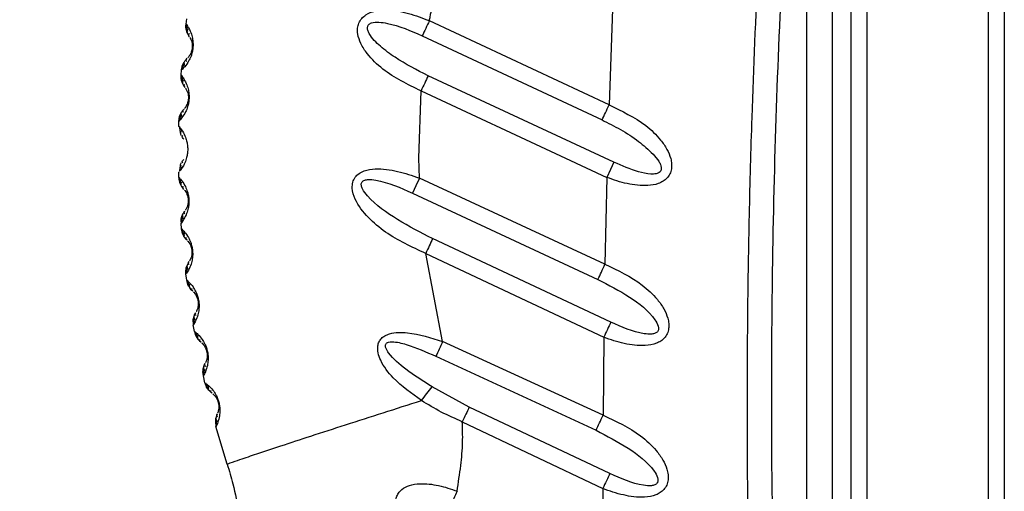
# Model space of a CAD drawing. Header units: millimetres. Extents: x 13 to 546, y 13 to 419.
# Tile 6 of 19: x 203 to 260, y 246 to 273. Entities that reach past the tile are written whole.
import ezdxf

# ---------------------------------------------------------------- set-up
doc = ezdxf.new("R2010")
doc.units = ezdxf.units.MM
doc.header["$LTSCALE"] = 2
doc.linetypes.add('SLD-Solid', pattern=[0])
doc.layers.add('DIMENSIONS', color=140, linetype='SLD-Solid', lineweight=25)
doc.styles.add('SLDTEXTSTYLE0', font='VERDANA.TTF')
doc.dimstyles.new('SLDDIMSTYLE0', dxfattribs={"dimtxt": 4.316016, "dimasz": 6.604, "dimexe": 0, "dimexo": 0.0625, "dimgap": 1.079004, "dimtad": 0, "dimtih": 1, "dimtoh": 1, "dimrnd": 1e-09, "dimzin": 12, "dimdsep": 46, "dimtxsty": 'SLDTEXTSTYLE0', "dimsah": 1, "dimcen": 0.09, "dimadec": 0, "dimazin": 3, "dimtfac": 1, "dimtofl": 0, "dimtmove": 0, "dimatfit": 3, "dimfxl": 0, "dimfrac": 2, "dimtolj": 1, "dimtzin": 12, "dimarcsym": 0})

# ---------------------------------------------------------------- blocks, each defined once
blk = doc.blocks.new('_D')
at = {"layer": 'DIMENSIONS'}
for p, q in [((239.973, 382.092), (174.141, 382.092)), ((180.491, 382.092), (180.491, 294.455)), ((174.079, 286.629), (172.629, 286.629)), ((172.629, 286.629), (172.629, 279.77)), ((186.904, 286.629), (188.354, 286.629)), ((188.354, 286.629), (188.354, 279.77)), ((172.629, 279.77), (174.079, 279.77)), ((188.354, 279.77), (186.904, 279.77)), ((180.491, 174.243), (180.491, 278.803)), ((194.55, 174.243), (174.141, 174.243))]:
    blk.add_line(p, q, dxfattribs=at)
for points in [[(180.491, 382.092), (179.475, 375.488), (181.507, 375.488)], [(180.491, 174.243), (181.507, 180.847), (179.475, 180.847)]]:
    blk.add_solid(points, dxfattribs=at)
at = {"layer": 'DIMENSIONS', "char_height": 4.2333, "attachment_point": 1, "style": 'SLDTEXTSTYLE0'}
for s, insert in [('207.8', (172.284, 292.972)), ('8.18', (174.079, 285.146))]:
    blk.add_mtext(s, dxfattribs=dict(at, insert=insert))
blk = doc.blocks.new('_D_1')
at = {"layer": 'DIMENSIONS'}
for p, q in [((239.973, 382.092), (148.703, 382.092)), ((155.053, 382.092), (155.053, 250.515)), ((146.845, 242.69), (145.396, 242.69)), ((145.396, 242.69), (145.396, 235.83)), ((163.261, 242.69), (164.71, 242.69)), ((164.71, 242.69), (164.71, 235.83)), ((145.396, 235.83), (146.845, 235.83)), ((164.71, 235.83), (163.261, 235.83)), ((155.053, 116.856), (155.053, 234.864)), ((223.25, 116.856), (148.703, 116.856))]:
    blk.add_line(p, q, dxfattribs=at)
for points in [[(155.053, 382.092), (154.037, 375.488), (156.069, 375.488)], [(155.053, 116.856), (156.069, 123.46), (154.037, 123.46)]]:
    blk.add_solid(points, dxfattribs=at)
at = {"layer": 'DIMENSIONS', "char_height": 4.2333, "attachment_point": 1, "style": 'SLDTEXTSTYLE0'}
for s, insert in [('265.2', (146.845, 249.033)), ('10.44', (146.845, 241.207))]:
    blk.add_mtext(s, dxfattribs=dict(at, insert=insert))

msp = doc.modelspace()

# ---------------------------------------------------------------- linework, layer by layer
for p, q in [((251.177, 227.643), (251.177, 298.843)), ((252.09, 298.843), (252.09, 227.643)), ((259.177, 229.859), (259.177, 296.627)), ((260.09, 296.627), (260.09, 229.859)), ((248.59, 227.743), (248.59, 296.237)), ((250.09, 227.743), (250.09, 296.237)), ((237.273, 273.876), (237.07, 268.304)), ((212.434, 273.004), (212.474, 273.324)), ((237.07, 268.304), (226.607, 273.21)), ((226.191, 272.326), (236.659, 267.428)), ((212.146, 270.03), (212.169, 270.345)), ((237.355, 264.962), (226.53, 270.006)), ((225.992, 265.21), (226.118, 269.119)), ((226.118, 269.119), (234.531, 265.21)), ((212.005, 267.053), (212.013, 267.368)), ((212.005, 267.053), (212.169, 266.849)), ((212.247, 266.378), (212.294, 266.317)), ((212.294, 265.132), (212.246, 265.071)), ((226.019, 264.038), (225.992, 265.21)), ((234.531, 265.21), (236.946, 264.085)), ((239.634, 265.445), (239.965, 265.026)), ((212.011, 264.073), (212.003, 264.396)), ((212.25, 264.744), (212.204, 264.665)), ((236.831, 259.025), (226.019, 264.038)), ((236.946, 264.085), (236.831, 259.025)), ((225.618, 263.175), (236.425, 258.147)), ((212.165, 261.09), (212.14, 261.427)), ((237.176, 255.654), (226.795, 260.519)), ((227.377, 254.52), (226.39, 259.656)), ((226.39, 259.656), (236.762, 254.779)), ((212.468, 258.104), (212.424, 258.462)), ((212.923, 255.111), (212.856, 255.5)), ((236.762, 254.779), (236.718, 250.239)), ((236.718, 250.239), (227.377, 254.52)), ((226.988, 253.674), (236.316, 249.359)), ((213.439, 252.538), (213.415, 252.756)), ((213.533, 252.123), (213.439, 252.538)), ((228.926, 250.704), (226.77, 251.881)), ((237.121, 246.841), (228.926, 250.704)), ((214.14, 249.854), (214.176, 249.587)), ((214.831, 247.384), (214.176, 249.587)), ((228.522, 249.858), (236.702, 245.967)), ((236.702, 245.967), (236.712, 241.955))]:
    msp.add_line(p, q)
at = {"flags": 128}
for points in [[(226.607, 273.21), (226.553, 273.094), (226.499, 272.979), (226.445, 272.865), (226.392, 272.752), (226.34, 272.642), (226.289, 272.533), (226.239, 272.428), (226.191, 272.326)], [(237.355, 264.962), (237.158, 264.538), (236.946, 264.085)], [(226.019, 264.038), (225.812, 263.593), (225.618, 263.175)], [(227.377, 254.52), (227.326, 254.41), (227.276, 254.301), (227.226, 254.192), (227.176, 254.085), (227.128, 253.979), (227.08, 253.875), (227.033, 253.773), (226.988, 253.674)]]:
    msp.add_lwpolyline(points, dxfattribs=at)
for centre, radius, start, end in [((212.999, 264.417), 0.996, 180.00005, 181.23421), ((213.011, 264.1), 1, 181.53495, 223.42876), ((213.139, 261.498), 1.001, 180.00127, 184.04555), ((213.842, 255.669), 1, 180.00141, 189.7122), ((213.908, 255.286), 1, 190.08783, 231.52216)]:
    msp.add_arc(centre, radius, start, end)
for points, knots in [([(245.641, 227.674), (245.557, 229.763), (245.397, 233.763), (245.243, 239.498), (245.148, 245.017), (245.114, 250.526), (245.142, 256.198), (245.233, 261.889), (245.417, 268.603), (245.741, 276.385), (246.133, 283.03), (246.444, 287.489), (246.585, 289.393), (246.722, 291.151), (246.878, 293.05), (247.102, 295.696), (247.286, 297.73), (247.39, 298.881)], [0, 0, 0, 0, 0.087998, 0.168469, 0.24141, 0.32028, 0.400334, 0.480102, 0.5598, 0.682986, 0.807884, 0.839902, 0.871122, 0.888236, 0.914077, 0.951332, 1, 1, 1, 1]), ([(248.59, 296.237), (248.073, 289.84), (247.044, 277.116), (246.499, 259.34), (246.503, 242.9), (246.895, 232.816), (247.092, 227.743)], [0, 0, 0, 0, 0.280806, 0.558478, 0.777879, 1, 1, 1, 1]), ([(226.607, 273.21), (226.622, 273.293), (226.651, 273.46), (226.713, 273.768), (226.764, 274.014), (226.799, 274.18), (226.872, 274.534), (226.933, 274.87), (226.993, 275.203)], [0, 0, 0, 0, 0.125005, 0.250013, 0.464832, 0.496344, 0.500021, 1, 1, 1, 1]), ([(226.118, 269.119), (225.343, 269.494), (224.183, 270.056), (223.082, 271.118), (222.608, 271.83), (222.43, 272.346), (222.41, 272.76), (222.485, 273.074), (222.652, 273.349), (222.965, 273.613), (223.473, 273.802), (224.325, 273.852), (225.407, 273.67), (226.206, 273.364), (226.607, 273.21)], [0, 0, 0, 0, 0.250794, 0.375257, 0.443143, 0.500216, 0.533036, 0.563289, 0.593737, 0.625646, 0.68174, 0.749175, 0.874004, 1, 1, 1, 1]), ([(212.434, 273.004), (212.484, 272.932), (212.61, 272.752), (212.743, 272.449), (212.819, 272.137), (212.841, 271.908), (212.84, 271.745), (212.831, 271.62), (212.815, 271.496), (212.783, 271.337), (212.717, 271.117), (212.581, 270.827), (212.391, 270.557), (212.233, 270.405), (212.169, 270.345)], [0, 0, 0, 0, 0.089769, 0.223499, 0.334369, 0.415964, 0.457798, 0.500548, 0.543166, 0.584896, 0.666368, 0.776942, 0.910452, 1, 1, 1, 1]), ([(212.611, 272.304), (212.578, 272.356), (212.512, 272.46), (212.452, 272.636), (212.421, 272.82), (212.43, 272.943), (212.434, 273.004)], [0, 0, 0, 0, 0.249997, 0.499994, 0.75, 1, 1, 1, 1]), ([(212.473, 272.986), (212.472, 272.921), (212.469, 272.789), (212.497, 272.66), (212.511, 272.594)], [0, 0, 0, 0, 0.491121, 1, 1, 1, 1]), ([(226.53, 270.006), (225.872, 270.339), (224.895, 270.834), (223.763, 271.682), (223.208, 272.221), (223.024, 272.616), (223, 272.746), (223.001, 272.832), (223.024, 272.912), (223.071, 272.982), (223.141, 273.038), (223.33, 273.126), (223.686, 273.136), (224.704, 272.977), (225.524, 272.618), (226.191, 272.326)], [0, 0, 0, 0, 0.272418, 0.404394, 0.52538, 0.552813, 0.564098, 0.574188, 0.584455, 0.594471, 0.605133, 0.617197, 0.671168, 0.732844, 1, 1, 1, 1]), ([(212.563, 272.721), (212.528, 272.688), (212.451, 272.615), (212.496, 272.516), (212.52, 272.462)], [0, 0, 0, 0, 0.453232, 1, 1, 1, 1]), ([(212.63, 272.277), (212.606, 272.315), (212.562, 272.382), (212.611, 272.444), (212.632, 272.47)], [0, 0, 0, 0, 0.559913, 1, 1, 1, 1]), ([(212.655, 272.235), (212.662, 272.223), (212.73, 272.116), (212.779, 271.952), (212.796, 271.779), (212.797, 271.706), (212.794, 271.66), (212.792, 271.625), (212.787, 271.59), (212.78, 271.544), (212.766, 271.473), (212.733, 271.365), (212.669, 271.228), (212.599, 271.12), (212.547, 271.065), (212.537, 271.056)], [0, 0, 0, 0, 0.03218, 0.301717, 0.389707, 0.444737, 0.472403, 0.500162, 0.527937, 0.555565, 0.610351, 0.697984, 0.821905, 0.967819, 1, 1, 1, 1]), ([(212.169, 270.345), (212.177, 270.406), (212.193, 270.528), (212.26, 270.702), (212.353, 270.862), (212.439, 270.952), (212.481, 270.996)], [0, 0, 0, 0, 0.249996, 0.499998, 0.749997, 1, 1, 1, 1]), ([(212.325, 270.732), (212.298, 270.67), (212.245, 270.549), (212.222, 270.418), (212.211, 270.354)], [0, 0, 0, 0, 0.508854, 1, 1, 1, 1]), ([(212.36, 270.86), (212.326, 270.811), (212.263, 270.723), (212.324, 270.636), (212.351, 270.596)], [0, 0, 0, 0, 0.546739, 1, 1, 1, 1]), ([(212.468, 270.829), (212.453, 270.859), (212.417, 270.929), (212.473, 270.986), (212.504, 271.019)], [0, 0, 0, 0, 0.440223, 1, 1, 1, 1]), ([(212.146, 270.03), (212.199, 269.961), (212.332, 269.787), (212.479, 269.492), (212.57, 269.185), (212.602, 268.957), (212.61, 268.795), (212.607, 268.671), (212.598, 268.549), (212.575, 268.392), (212.521, 268.169), (212.399, 267.873), (212.223, 267.591), (212.073, 267.432), (212.013, 267.368)], [0, 0, 0, 0, 0.089728, 0.223544, 0.334568, 0.416131, 0.45805, 0.500947, 0.542735, 0.583533, 0.662797, 0.776786, 0.910397, 1, 1, 1, 1]), ([(212.356, 269.342), (212.321, 269.392), (212.25, 269.493), (212.182, 269.665), (212.142, 269.846), (212.144, 269.969), (212.146, 270.03)], [0, 0, 0, 0, 0.249998, 0.500002, 0.750002, 1, 1, 1, 1]), ([(212.185, 270.014), (212.187, 269.949), (212.191, 269.818), (212.225, 269.69), (212.242, 269.625)], [0, 0, 0, 0, 0.491155, 1, 1, 1, 1]), ([(212.287, 269.755), (212.254, 269.72), (212.182, 269.643), (212.231, 269.547), (212.257, 269.494)], [0, 0, 0, 0, 0.452698, 1, 1, 1, 1]), ([(226.53, 270.006), (226.463, 269.863), (226.326, 269.567), (226.189, 269.272), (226.118, 269.119)], [0, 0, 0, 0, 0.483419, 1, 1, 1, 1]), ([(212.375, 269.316), (212.349, 269.352), (212.303, 269.417), (212.348, 269.48), (212.368, 269.508)], [0, 0, 0, 0, 0.560428, 1, 1, 1, 1]), ([(212.402, 269.275), (212.41, 269.263), (212.483, 269.16), (212.539, 268.999), (212.565, 268.828), (212.569, 268.756), (212.569, 268.709), (212.568, 268.674), (212.565, 268.639), (212.561, 268.593), (212.549, 268.522), (212.522, 268.413), (212.465, 268.273), (212.401, 268.162), (212.352, 268.105), (212.343, 268.095)], [0, 0, 0, 0, 0.032131, 0.301653, 0.389669, 0.444718, 0.47239, 0.500166, 0.527933, 0.555558, 0.610361, 0.697991, 0.82193, 0.967874, 1, 1, 1, 1]), ([(212.013, 267.368), (212.018, 267.43), (212.028, 267.552), (212.085, 267.728), (212.17, 267.893), (212.251, 267.986), (212.291, 268.033)], [0, 0, 0, 0, 0.249997, 0.499998, 0.749997, 1, 1, 1, 1]), ([(212.177, 267.891), (212.145, 267.841), (212.087, 267.75), (212.152, 267.666), (212.181, 267.628)], [0, 0, 0, 0, 0.54729, 1, 1, 1, 1]), ([(212.286, 267.866), (212.269, 267.895), (212.231, 267.963), (212.283, 268.023), (212.313, 268.056)], [0, 0, 0, 0, 0.439693, 1, 1, 1, 1]), ([(236.659, 267.428), (236.726, 267.569), (236.863, 267.861), (236.999, 268.153), (237.07, 268.304)], [0, 0, 0, 0, 0.4835654, 1, 1, 1, 1]), ([(237.07, 268.304), (237.813, 267.951), (238.924, 267.422), (239.978, 266.418), (240.448, 265.751), (240.651, 265.273), (240.723, 264.883), (240.712, 264.572), (240.624, 264.279), (240.449, 264.03), (240.213, 263.842), (239.845, 263.672), (239.132, 263.559), (238.314, 263.664), (237.524, 263.87), (237.139, 264.013), (236.946, 264.085)], [0, 0, 0, 0, 0.250761, 0.375188, 0.442031, 0.500136, 0.533037, 0.563225, 0.594879, 0.625802, 0.655056, 0.68673, 0.749289, 0.873869, 0.936866, 1, 1, 1, 1]), ([(212.149, 267.762), (212.125, 267.699), (212.079, 267.575), (212.062, 267.445), (212.054, 267.38)], [0, 0, 0, 0, 0.508835, 1, 1, 1, 1]), ([(236.659, 267.428), (237.019, 267.248), (237.754, 266.881), (238.771, 266.237), (239.358, 265.699), (239.634, 265.445)], [0, 0, 0, 0, 0.3354615, 0.6870614, 1, 1, 1, 1]), ([(212.045, 267.039), (212.05, 266.974), (212.06, 266.843), (212.1, 266.718), (212.12, 266.655)], [0, 0, 0, 0, 0.49119, 1, 1, 1, 1]), ([(212.084, 266.954), (212.113, 266.92), (212.225, 266.785), (212.361, 266.533), (212.467, 266.233), (212.51, 266.009), (212.526, 265.848), (212.529, 265.724), (212.526, 265.6), (212.51, 265.439), (212.466, 265.215), (212.36, 264.915), (212.224, 264.664), (212.112, 264.529), (212.083, 264.494)], [0, 0, 0, 0, 0.0506686, 0.1969266, 0.3181993, 0.4074842, 0.4532608, 0.5000311, 0.5467694, 0.5925313, 0.6818544, 0.8030564, 0.9493265, 1, 1, 1, 1]), ([(212.159, 266.785), (212.128, 266.749), (212.06, 266.669), (212.113, 266.576), (212.142, 266.525)], [0, 0, 0, 0, 0.45215, 1, 1, 1, 1]), ([(212.268, 266.353), (212.24, 266.388), (212.191, 266.45), (212.233, 266.515), (212.251, 266.544)], [0, 0, 0, 0, 0.56089, 1, 1, 1, 1]), ([(212.25, 264.905), (212.232, 264.933), (212.19, 264.998), (212.239, 265.061), (212.267, 265.096)], [0, 0, 0, 0, 0.43908, 1, 1, 1, 1]), ([(240.04, 264.414), (240.01, 264.388), (239.943, 264.331), (239.754, 264.277), (239.361, 264.27), (238.517, 264.458), (237.827, 264.757), (237.355, 264.962)], [0, 0, 0, 0, 0.04219, 0.092299, 0.203498, 0.456131, 1, 1, 1, 1]), ([(239.965, 265.026), (240.002, 264.963), (240.068, 264.849), (240.096, 264.721), (240.109, 264.663)], [0, 0, 0, 0, 0.553616, 1, 1, 1, 1]), ([(212.119, 264.794), (212.099, 264.731), (212.062, 264.617), (212.052, 264.498), (212.048, 264.446)], [0, 0, 0, 0, 0.560114, 1, 1, 1, 1]), ([(212.141, 264.924), (212.112, 264.873), (212.058, 264.779), (212.127, 264.699), (212.158, 264.663)], [0, 0, 0, 0, 0.547859, 1, 1, 1, 1]), ([(226.39, 259.656), (225.584, 260.028), (224.376, 260.584), (223.021, 261.719), (222.328, 262.594), (222.092, 263.35), (222.125, 263.797), (222.267, 264.098), (222.503, 264.328), (222.898, 264.521), (223.67, 264.633), (224.547, 264.503), (225.397, 264.271), (225.812, 264.116), (226.019, 264.038)], [0, 0, 0, 0, 0.251013, 0.375877, 0.500447, 0.563114, 0.595592, 0.625903, 0.655467, 0.687728, 0.74941, 0.874023, 0.936948, 1, 1, 1, 1]), ([(240.1, 264.521), (240.093, 264.501), (240.08, 264.462), (240.053, 264.43), (240.04, 264.414)], [0, 0, 0, 0, 0.504072, 1, 1, 1, 1]), ([(240.109, 264.663), (240.111, 264.638), (240.115, 264.591), (240.105, 264.544), (240.1, 264.521)], [0, 0, 0, 0, 0.522921, 1, 1, 1, 1]), ([(212.011, 264.073), (212.071, 264.009), (212.218, 263.851), (212.39, 263.574), (212.509, 263.28), (212.564, 263.059), (212.587, 262.899), (212.597, 262.776), (212.599, 262.653), (212.591, 262.492), (212.559, 262.266), (212.469, 261.962), (212.325, 261.669), (212.193, 261.496), (212.14, 261.427)], [0, 0, 0, 0, 0.089502, 0.222998, 0.33367, 0.415175, 0.456961, 0.499653, 0.542376, 0.584214, 0.665889, 0.776712, 0.910381, 1, 1, 1, 1]), ([(212.052, 264.061), (212.06, 263.997), (212.076, 263.867), (212.122, 263.744), (212.145, 263.682)], [0, 0, 0, 0, 0.491242, 1, 1, 1, 1]), ([(212.177, 263.814), (212.148, 263.776), (212.084, 263.694), (212.142, 263.603), (212.173, 263.554)], [0, 0, 0, 0, 0.451593, 1, 1, 1, 1]), ([(226.795, 260.519), (226.107, 260.872), (224.759, 261.565), (223.362, 262.549), (222.745, 263.318), (222.642, 263.57), (222.634, 263.702), (222.657, 263.789), (222.711, 263.86), (222.822, 263.93), (223.09, 263.981), (224.08, 263.862), (224.925, 263.484), (225.618, 263.175)], [0, 0, 0, 0, 0.27104, 0.53075, 0.588217, 0.612977, 0.624122, 0.633965, 0.643784, 0.654605, 0.679096, 0.737055, 1, 1, 1, 1]), ([(212.306, 263.389), (212.277, 263.422), (212.226, 263.482), (212.263, 263.549), (212.28, 263.578)], [0, 0, 0, 0, 0.56136, 1, 1, 1, 1]), ([(212.337, 263.35), (212.345, 263.34), (212.427, 263.244), (212.498, 263.092), (212.54, 262.925), (212.55, 262.854), (212.555, 262.809), (212.557, 262.774), (212.559, 262.739), (212.558, 262.693), (212.554, 262.622), (212.538, 262.511), (212.496, 262.367), (212.444, 262.25), (212.401, 262.189), (212.394, 262.178)], [0, 0, 0, 0, 0.032024, 0.301101, 0.388859, 0.443817, 0.471452, 0.499185, 0.527018, 0.554708, 0.609658, 0.697605, 0.821858, 0.967963, 1, 1, 1, 1]), ([(212.138, 261.498), (212.147, 261.609), (212.166, 261.831), (212.288, 262.018), (212.348, 262.111)], [0, 0, 0, 0, 0.500004, 1, 1, 1, 1]), ([(212.36, 261.946), (212.34, 261.973), (212.296, 262.036), (212.342, 262.101), (212.367, 262.137)], [0, 0, 0, 0, 0.438537, 1, 1, 1, 1]), ([(212.236, 261.829), (212.219, 261.765), (212.185, 261.638), (212.181, 261.507), (212.179, 261.443)], [0, 0, 0, 0, 0.50877, 1, 1, 1, 1]), ([(212.251, 261.959), (212.224, 261.907), (212.176, 261.812), (212.248, 261.735), (212.28, 261.701)], [0, 0, 0, 0, 0.548408, 1, 1, 1, 1]), ([(212.165, 261.09), (212.227, 261.029), (212.381, 260.879), (212.566, 260.611), (212.698, 260.325), (212.763, 260.108), (212.794, 259.951), (212.81, 259.829), (212.818, 259.706), (212.819, 259.545), (212.798, 259.319), (212.724, 259.011), (212.595, 258.712), (212.473, 258.533), (212.424, 258.462)], [0, 0, 0, 0, 0.089412, 0.222809, 0.333382, 0.414837, 0.456595, 0.499262, 0.542028, 0.58391, 0.665673, 0.776614, 0.910355, 1, 1, 1, 1]), ([(212.469, 260.445), (212.389, 260.539), (212.228, 260.726), (212.186, 260.968), (212.165, 261.09)], [0, 0, 0, 0, 0.5, 1, 1, 1, 1]), ([(212.206, 261.08), (212.217, 261.016), (212.24, 260.888), (212.291, 260.768), (212.317, 260.707)], [0, 0, 0, 0, 0.491289, 1, 1, 1, 1]), ([(212.342, 260.84), (212.316, 260.801), (212.256, 260.716), (212.317, 260.629), (212.351, 260.581)], [0, 0, 0, 0, 0.451061, 1, 1, 1, 1]), ([(212.491, 260.423), (212.461, 260.455), (212.407, 260.512), (212.441, 260.58), (212.456, 260.61)], [0, 0, 0, 0, 0.561875, 1, 1, 1, 1]), ([(212.524, 260.386), (212.533, 260.376), (212.618, 260.285), (212.696, 260.137), (212.746, 259.973), (212.76, 259.903), (212.767, 259.858), (212.771, 259.824), (212.774, 259.789), (212.776, 259.743), (212.776, 259.672), (212.765, 259.561), (212.731, 259.415), (212.685, 259.296), (212.645, 259.233), (212.638, 259.222)], [0, 0, 0, 0, 0.031969, 0.300864, 0.388514, 0.44343, 0.471049, 0.498774, 0.52663, 0.554347, 0.609363, 0.697445, 0.821835, 0.968016, 1, 1, 1, 1]), ([(226.795, 260.519), (226.73, 260.379), (226.595, 260.092), (226.46, 259.805), (226.39, 259.656)], [0, 0, 0, 0, 0.484107, 1, 1, 1, 1]), ([(212.424, 258.462), (212.421, 258.585), (212.414, 258.831), (212.536, 259.046), (212.596, 259.153)], [0, 0, 0, 0, 0.5, 1, 1, 1, 1]), ([(212.499, 258.867), (212.485, 258.802), (212.457, 258.674), (212.46, 258.544), (212.462, 258.48)], [0, 0, 0, 0, 0.508746, 1, 1, 1, 1]), ([(212.507, 258.997), (212.483, 258.944), (212.44, 258.846), (212.515, 258.774), (212.549, 258.742)], [0, 0, 0, 0, 0.548965, 1, 1, 1, 1]), ([(212.616, 258.989), (212.595, 259.016), (212.548, 259.076), (212.59, 259.142), (212.614, 259.179)], [0, 0, 0, 0, 0.437961, 1, 1, 1, 1]), ([(236.425, 258.147), (236.49, 258.288), (236.625, 258.581), (236.761, 258.874), (236.831, 259.025)], [0, 0, 0, 0, 0.483886, 1, 1, 1, 1]), ([(236.831, 259.025), (237.584, 258.671), (238.711, 258.14), (239.784, 257.131), (240.265, 256.461), (240.478, 255.98), (240.557, 255.586), (240.553, 255.272), (240.471, 254.973), (240.303, 254.725), (240.082, 254.541), (239.717, 254.358), (238.987, 254.239), (238.145, 254.35), (237.346, 254.56), (236.957, 254.706), (236.762, 254.779)], [0, 0, 0, 0, 0.250906, 0.375458, 0.442399, 0.500525, 0.533514, 0.563648, 0.595297, 0.626204, 0.653119, 0.681789, 0.749202, 0.873813, 0.93684, 1, 1, 1, 1]), ([(212.468, 258.104), (212.532, 258.047), (212.693, 257.904), (212.889, 257.647), (213.034, 257.369), (213.109, 257.157), (213.148, 257.002), (213.17, 256.881), (213.184, 256.759), (213.193, 256.599), (213.184, 256.373), (213.125, 256.062), (213.012, 255.758), (212.9, 255.574), (212.856, 255.5)], [0, 0, 0, 0, 0.089323, 0.222604, 0.333038, 0.414386, 0.45612, 0.498778, 0.541615, 0.583555, 0.665388, 0.776458, 0.910299, 1, 1, 1, 1]), ([(212.801, 257.477), (212.717, 257.566), (212.548, 257.745), (212.495, 257.984), (212.468, 258.104)], [0, 0, 0, 0, 0.500006, 1, 1, 1, 1]), ([(212.509, 258.096), (212.523, 258.033), (212.552, 257.907), (212.609, 257.79), (212.638, 257.73)], [0, 0, 0, 0, 0.4913279, 1, 1, 1, 1]), ([(236.425, 258.147), (237.045, 257.822), (238.25, 257.192), (239.474, 256.253), (239.928, 255.503), (239.961, 255.273), (239.934, 255.163), (239.893, 255.095), (239.833, 255.042), (239.725, 254.985), (239.48, 254.938), (238.575, 255.029), (237.806, 255.373), (237.176, 255.654)], [0, 0, 0, 0, 0.273272, 0.530674, 0.585144, 0.608413, 0.618628, 0.628809, 0.638734, 0.649591, 0.675906, 0.734231, 1, 1, 1, 1]), ([(212.656, 257.864), (212.632, 257.824), (212.577, 257.736), (212.642, 257.653), (212.678, 257.607)], [0, 0, 0, 0, 0.4505079, 1, 1, 1, 1]), ([(212.825, 257.456), (212.793, 257.486), (212.736, 257.54), (212.767, 257.61), (212.781, 257.64)], [0, 0, 0, 0, 0.562359, 1, 1, 1, 1]), ([(212.859, 257.421), (212.868, 257.412), (212.958, 257.325), (213.042, 257.181), (213.099, 257.021), (213.117, 256.952), (213.126, 256.908), (213.132, 256.874), (213.136, 256.839), (213.141, 256.793), (213.144, 256.723), (213.139, 256.611), (213.112, 256.464), (213.073, 256.344), (213.037, 256.279), (213.03, 256.267)], [0, 0, 0, 0, 0.0319059, 0.3005553, 0.3880739, 0.4429366, 0.4705302, 0.4982326, 0.5261596, 0.553933, 0.6089814, 0.6972387, 0.821802, 0.9680783, 1, 1, 1, 1]), ([(212.841, 255.669), (212.848, 255.762), (212.861, 255.949), (212.948, 256.114), (212.992, 256.197)], [0, 0, 0, 0, 0.500007, 1, 1, 1, 1]), ([(212.911, 256.037), (212.891, 255.983), (212.853, 255.884), (212.931, 255.816), (212.966, 255.785)], [0, 0, 0, 0, 0.54952, 1, 1, 1, 1]), ([(212.91, 255.907), (212.899, 255.842), (212.878, 255.713), (212.888, 255.584), (212.892, 255.52)], [0, 0, 0, 0, 0.508708, 1, 1, 1, 1]), ([(213.02, 256.035), (212.998, 256.06), (212.948, 256.118), (212.987, 256.186), (213.008, 256.224)], [0, 0, 0, 0, 0.437403, 1, 1, 1, 1]), ([(237.176, 255.654), (237.11, 255.513), (236.971, 255.222), (236.834, 254.93), (236.762, 254.779)], [0, 0, 0, 0, 0.4828, 1, 1, 1, 1]), ([(212.923, 255.111), (212.99, 255.058), (213.157, 254.924), (213.364, 254.677), (213.522, 254.407), (213.607, 254.199), (213.653, 254.047), (213.681, 253.928), (213.702, 253.808), (213.718, 253.649), (213.721, 253.423), (213.679, 253.111), (213.582, 252.802), (213.48, 252.614), (213.439, 252.538)], [0, 0, 0, 0, 0.0892629, 0.2225258, 0.3329886, 0.4143947, 0.4561347, 0.4987792, 0.5416209, 0.5835747, 0.6654556, 0.776524, 0.9103381, 1, 1, 1, 1]), ([(212.964, 255.105), (212.982, 255.044), (213.017, 254.919), (213.079, 254.805), (213.111, 254.748)], [0, 0, 0, 0, 0.491364, 1, 1, 1, 1]), ([(213.122, 254.881), (213.1, 254.84), (213.05, 254.75), (213.119, 254.671), (213.157, 254.627)], [0, 0, 0, 0, 0.449979, 1, 1, 1, 1]), ([(213.31, 254.484), (213.277, 254.512), (213.218, 254.563), (213.245, 254.634), (213.257, 254.665)], [0, 0, 0, 0, 0.562787, 1, 1, 1, 1]), ([(226.139, 251.093), (225.565, 251.501), (224.649, 252.152), (223.854, 253.181), (223.603, 253.845), (223.577, 254.224), (223.658, 254.513), (223.804, 254.722), (224.021, 254.879), (224.52, 255.071), (225.704, 255.071), (226.705, 254.741), (227.377, 254.52)], [0, 0, 0, 0, 0.250069, 0.398736, 0.454424, 0.50113, 0.531105, 0.559811, 0.590287, 0.625078, 0.748908, 1, 1, 1, 1]), ([(213.345, 254.45), (213.355, 254.441), (213.449, 254.359), (213.539, 254.221), (213.604, 254.064), (213.625, 253.997), (213.637, 253.952), (213.644, 253.919), (213.65, 253.885), (213.657, 253.84), (213.664, 253.769), (213.665, 253.658), (213.645, 253.511), (213.612, 253.389), (213.58, 253.322), (213.574, 253.311)], [0, 0, 0, 0, 0.031853, 0.300534, 0.388058, 0.442923, 0.470536, 0.498258, 0.526134, 0.553888, 0.609016, 0.697272, 0.821838, 0.968129, 1, 1, 1, 1]), ([(226.77, 251.881), (226.247, 252.217), (225.341, 252.797), (224.418, 253.567), (224.086, 254.072), (224.041, 254.232), (224.038, 254.309), (224.058, 254.376), (224.099, 254.429), (224.158, 254.467), (224.264, 254.504), (224.643, 254.528), (225.594, 254.28), (226.421, 253.921), (226.988, 253.674)], [0, 0, 0, 0, 0.270368, 0.468249, 0.516212, 0.529013, 0.539772, 0.549297, 0.558716, 0.56825, 0.579254, 0.607337, 0.731038, 1, 1, 1, 1]), ([(213.415, 252.756), (213.421, 252.84), (213.431, 253.009), (213.503, 253.162), (213.539, 253.238)], [0, 0, 0, 0, 0.500005, 1, 1, 1, 1]), ([(213.468, 253.075), (213.45, 253.02), (213.417, 252.92), (213.498, 252.856), (213.534, 252.827)], [0, 0, 0, 0, 0.550065, 1, 1, 1, 1]), ([(213.472, 252.946), (213.465, 252.88), (213.451, 252.751), (213.467, 252.623), (213.475, 252.559)], [0, 0, 0, 0, 0.508687, 1, 1, 1, 1]), ([(213.575, 253.079), (213.552, 253.103), (213.5, 253.157), (213.535, 253.227), (213.554, 253.266)], [0, 0, 0, 0, 0.436932, 1, 1, 1, 1]), ([(213.533, 252.123), (213.602, 252.073), (213.774, 251.948), (213.992, 251.714), (214.162, 251.454), (214.257, 251.253), (214.31, 251.104), (214.344, 250.988), (214.37, 250.869), (214.395, 250.711), (214.409, 250.485), (214.384, 250.172), (214.304, 249.859), (214.213, 249.665), (214.176, 249.587)], [0, 0, 0, 0, 0.089099, 0.221998, 0.331981, 0.413066, 0.454635, 0.497098, 0.540083, 0.582195, 0.664444, 0.776058, 0.910272, 1, 1, 1, 1]), ([(213.923, 251.536), (213.832, 251.616), (213.648, 251.777), (213.572, 252.008), (213.533, 252.123)], [0, 0, 0, 0, 0.5000041, 1, 1, 1, 1]), ([(213.574, 252.119), (213.594, 252.059), (213.635, 251.936), (213.703, 251.827), (213.738, 251.771)], [0, 0, 0, 0, 0.4914307, 1, 1, 1, 1]), ([(213.742, 251.904), (213.722, 251.862), (213.677, 251.77), (213.749, 251.694), (213.789, 251.653)], [0, 0, 0, 0, 0.449387, 1, 1, 1, 1]), ([(226.139, 251.093), (226.243, 251.229), (226.449, 251.496), (226.665, 251.754), (226.77, 251.881)], [0, 0, 0, 0, 0.509097, 1, 1, 1, 1]), ([(213.949, 251.518), (213.914, 251.545), (213.853, 251.592), (213.876, 251.664), (213.886, 251.695)], [0, 0, 0, 0, 0.563215, 1, 1, 1, 1]), ([(213.985, 251.486), (213.996, 251.478), (214.092, 251.401), (214.189, 251.268), (214.261, 251.116), (214.285, 251.05), (214.299, 251.007), (214.308, 250.974), (214.316, 250.941), (214.325, 250.896), (214.336, 250.826), (214.342, 250.715), (214.331, 250.566), (214.304, 250.443), (214.275, 250.375), (214.27, 250.363)], [0, 0, 0, 0, 0.031764, 0.299728, 0.386771, 0.441405, 0.468917, 0.496561, 0.524538, 0.552401, 0.607782, 0.696625, 0.821726, 0.968217, 1, 1, 1, 1]), ([(214.831, 247.384), (214.889, 247.409), (215.129, 247.513), (215.708, 247.699), (216.686, 248.036), (218.066, 248.487), (219.791, 249.052), (221.78, 249.695), (223.926, 250.386), (225.397, 250.856), (226.139, 251.093)], [0, 0, 0, 0, 0.015853, 0.06603, 0.1532, 0.276634, 0.431788, 0.610764, 0.803603, 1, 1, 1, 1]), ([(228.522, 249.858), (228.11, 250.036), (227.286, 250.391), (226.521, 250.86), (226.139, 251.093)], [0, 0, 0, 0, 0.500784, 1, 1, 1, 1]), ([(228.926, 250.704), (228.86, 250.567), (228.726, 250.285), (228.591, 250.003), (228.522, 249.858)], [0, 0, 0, 0, 0.484428, 1, 1, 1, 1]), ([(214.24, 250.289), (214.211, 250.22), (214.153, 250.08), (214.144, 249.929), (214.14, 249.854)], [0, 0, 0, 0, 0.500009, 1, 1, 1, 1]), ([(214.177, 250.123), (214.162, 250.067), (214.134, 249.966), (214.218, 249.907), (214.255, 249.88)], [0, 0, 0, 0, 0.550654, 1, 1, 1, 1]), ([(214.283, 250.133), (214.259, 250.155), (214.205, 250.207), (214.235, 250.278), (214.253, 250.318)], [0, 0, 0, 0, 0.436263, 1, 1, 1, 1]), ([(236.316, 249.359), (236.38, 249.501), (236.514, 249.795), (236.648, 250.088), (236.718, 250.239)], [0, 0, 0, 0, 0.484273, 1, 1, 1, 1]), ([(236.718, 250.239), (237.48, 249.884), (238.622, 249.352), (239.713, 248.338), (240.206, 247.664), (240.427, 247.18), (240.515, 246.784), (240.518, 246.466), (240.442, 246.163), (240.276, 245.909), (240.056, 245.72), (239.689, 245.534), (238.95, 245.415), (238.099, 245.53), (237.293, 245.745), (236.899, 245.893), (236.702, 245.967)], [0, 0, 0, 0, 0.250899, 0.375673, 0.442531, 0.500784, 0.533894, 0.563898, 0.595578, 0.626414, 0.653215, 0.681781, 0.749257, 0.873833, 0.936852, 1, 1, 1, 1]), ([(214.188, 249.995), (214.184, 249.93), (214.177, 249.801), (214.199, 249.673), (214.21, 249.611)], [0, 0, 0, 0, 0.508676, 1, 1, 1, 1]), ([(228.215, 245.806), (228.292, 246.305), (228.439, 247.255), (228.566, 248.609), (228.536, 249.461), (228.522, 249.858)], [0, 0, 0, 0, 0.372455, 0.708148, 1, 1, 1, 1]), ([(236.316, 249.359), (236.946, 249.031), (238.17, 248.394), (239.413, 247.444), (239.884, 246.689), (239.926, 246.456), (239.904, 246.343), (239.865, 246.272), (239.806, 246.217), (239.699, 246.158), (239.452, 246.11), (238.536, 246.204), (237.759, 246.554), (237.121, 246.841)], [0, 0, 0, 0, 0.273141, 0.531055, 0.58592, 0.609093, 0.619664, 0.629702, 0.639491, 0.650181, 0.676236, 0.734366, 1, 1, 1, 1]), ([(214.831, 247.384), (214.945, 247.004), (215.227, 246.059), (215.539, 244.512), (215.732, 242.924), (215.76, 241.917), (215.771, 241.5)], [0, 0, 0, 0, 0.199032, 0.494416, 0.790958, 1, 1, 1, 1]), ([(237.121, 246.841), (237.054, 246.701), (236.914, 246.41), (236.774, 246.118), (236.702, 245.967)], [0, 0, 0, 0, 0.48239, 1, 1, 1, 1]), ([(227.775, 241.969), (227.1, 242.297), (226.09, 242.787), (225.155, 243.737), (224.769, 244.373), (224.628, 244.827), (224.615, 245.19), (224.673, 245.468), (224.802, 245.714), (225.049, 245.968), (225.471, 246.18), (226.208, 246.289), (226.969, 246.195), (227.69, 246.006), (228.04, 245.873), (228.215, 245.806)], [0, 0, 0, 0, 0.250618, 0.374928, 0.442323, 0.499698, 0.53293, 0.563797, 0.593968, 0.625431, 0.681678, 0.749176, 0.873909, 0.936888, 1, 1, 1, 1]), ([(228.215, 245.806), (228.151, 245.663), (228.025, 245.386), (227.899, 245.108), (227.838, 244.973)], [0, 0, 0, 0, 0.513225, 1, 1, 1, 1])]:
    msp.add_open_spline(points, degree=3, knots=knots)

# ---------------------------------------------------------------- dimensions: what is measured, and where the dimension line sits
at = {"layer": 'DIMENSIONS'}
for base, p1, p2, picture, middle in [((155.053, 382.092), (225.79, 116.856), (242.513, 382.092), '_D_1', (155.053, 242.69)), ((180.491, 174.243), (242.513, 382.092), (197.09, 174.243), '_D', (180.491, 286.629))]:
    dim = msp.add_linear_dim(base=base, p1=p1, p2=p2, angle=90, dimstyle='SLDDIMSTYLE0', dxfattribs=at)
    dim.commit()
    dim.dimension.update_dxf_attribs({"geometry": picture, "text_midpoint": middle, "dimtype": 160})

doc.saveas('drawing.dxf')
